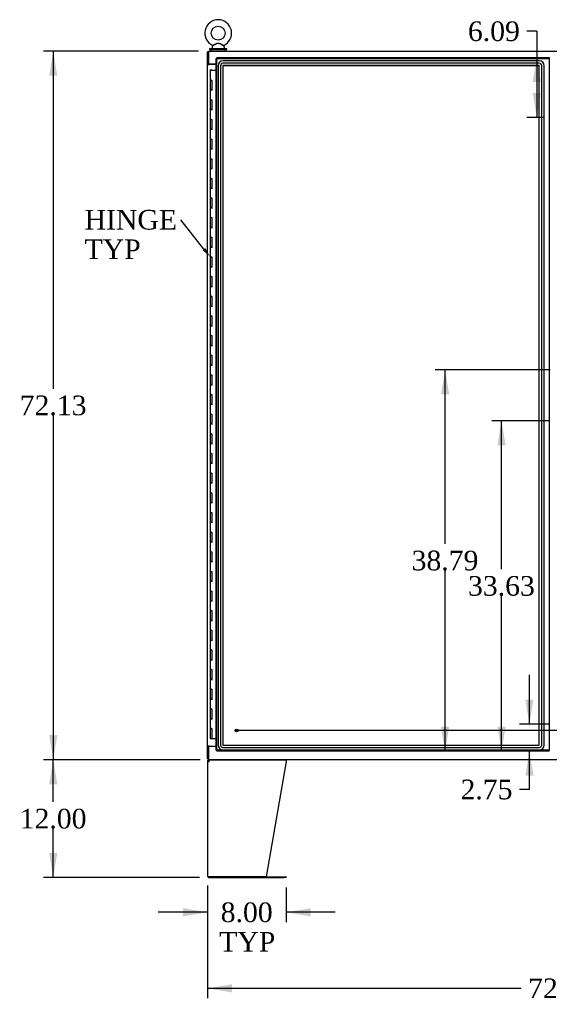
# Model space of a CAD drawing. Header units: inches. Extents: x 2 to 538, y -2 to 358.
# Tile 16 of 43: x 119 to 173, y 123 to 223. Entities that reach past the tile are written whole.
import ezdxf
from ezdxf import colors
from ezdxf.entities.mleader import LeaderData, LeaderLine
from ezdxf.enums import TextEntityAlignment as Align
from ezdxf.lldxf.tags import DXFTag
from ezdxf.math import Vec2, Vec3

# ---------------------------------------------------------------- set-up
doc = ezdxf.new("R2010")
doc.units = ezdxf.units.IN
doc.header["$MEASUREMENT"] = 0
for name, color, linetype in [('COM40565', 7, 'Continuous'), ('COM52168-7', 7, 'Continuous'), ('COM54746-68', 7, 'Continuous'), ('COM54928-3', 7, 'Continuous'), ('COM70108-3', 7, 'Continuous'), ('COM70219', 7, 'Continuous'), ('COM71156-3', 7, 'Continuous'), ('COM71159-5', 7, 'Continuous'), ('Default', 7, 'Continuous'), ('SCS00680', 7, 'Continuous'), ('STD21878', 7, 'Continuous'), ('WAF25362', 7, 'Continuous'), ('WAM254785', 7, 'Continuous')]:
    doc.layers.add(name, color=color, linetype=linetype)
doc.styles.add('SEACAD_Times_New_Roman', font='times.ttf')
tags = doc.linetypes.add('CENTER2', pattern=[1.125, 0.75, -0.125, 0.125, -0.125]).pattern_tags.tags
tags[10:11] = [DXFTag(74, 4), DXFTag(75, 0), DXFTag(340, '0'), DXFTag(46, 0.0), DXFTag(50, 0.0), DXFTag(44, 0.0), DXFTag(45, 0.0)]
tags[8:9] = [DXFTag(74, 4), DXFTag(75, 0), DXFTag(340, '0'), DXFTag(46, 0.0), DXFTag(50, 0.0), DXFTag(44, 0.0), DXFTag(45, 0.0)]
tags[6:7] = [DXFTag(74, 4), DXFTag(75, 0), DXFTag(340, '0'), DXFTag(46, 0.0), DXFTag(50, 0.0), DXFTag(44, 0.0), DXFTag(45, 0.0)]
tags[4:5] = [DXFTag(74, 4), DXFTag(75, 0), DXFTag(340, '0'), DXFTag(46, 0.0), DXFTag(50, 0.0), DXFTag(44, 0.0), DXFTag(45, 0.0)]
tags = doc.linetypes.add('HIDDEN2', pattern=[0.1875, 0.125, -0.0625]).pattern_tags.tags
tags[6:7] = [DXFTag(74, 4), DXFTag(75, 0), DXFTag(340, '0'), DXFTag(46, 0.0), DXFTag(50, 0.0), DXFTag(44, 0.0), DXFTag(45, 0.0)]
tags[4:5] = [DXFTag(74, 4), DXFTag(75, 0), DXFTag(340, '0'), DXFTag(46, 0.0), DXFTag(50, 0.0), DXFTag(44, 0.0), DXFTag(45, 0.0)]
doc.dimstyles.new('HAMMOND_(STH_-_540x360)', dxfattribs={"dimtxt": 2, "dimasz": 2.5, "dimexe": 1, "dimexo": 1, "dimgap": 0.5, "dimtad": 0, "dimtih": 1, "dimtoh": 1, "dimzin": 0, "dimdsep": 46, "dimtxsty": 'SEACAD_Times_New_Roman', "dimblk1": '_SE_FILLED', "dimblk2": '_SE_FILLED', "dimsah": 1, "dimcen": 1, "dimadec": 0, "dimazin": 0, "dimtfac": 0.8, "dimtofl": 0, "dimtmove": 0, "dimatfit": 3, "dimfxl": 0, "dimtolj": 1, "dimtzin": 0, "dimarcsym": 0})

# ---------------------------------------------------------------- blocks, each defined once
blk = doc.blocks.new('SEANNOT_GROUP4')
at = {"layer": 'Default', "color": 7, "linetype": 'CENTER2'}
blk.add_line((207.06, 151.01), (140.8, 151.01), dxfattribs=at)
blk = doc.blocks.new('DMBLK3687')
at = {"layer": 'Default', "linetype": 'Continuous'}
for points in [[(121.8, 217.66), (122.63, 217.66), (122.21, 220.16)], [(121.8, 150.54), (122.21, 148.04), (122.63, 150.54)]]:
    blk.add_hatch(color=7, dxfattribs=at).paths.add_polyline_path(points)
at = {"layer": 'Default', "color": 7, "linetype": 'Continuous'}
for p, q in [((136.99, 220.16), (121.21, 220.16)), ((122.21, 220.16), (122.21, 185.8)), ((122.21, 183.1), (122.21, 148.04)), ((136.99, 148.04), (121.21, 148.04))]:
    blk.add_line(p, q, dxfattribs=at)
at = {"layer": 'Default', "color": 7, "linetype": 'Continuous', "style": 'SEACAD_Times_New_Roman'}
blk.add_text('72.13', height=2, dxfattribs=at).set_placement((118.8, 185.1), align=Align.TOP_LEFT)
blk = doc.blocks.new('_SE_FILLED')
at = {"color": 0}
blk.add_line((0, 0), (-1, 0), dxfattribs=at)
blk.add_solid([(0, 0), (-1, -0.1665), (-1, 0.1665), (0, 0)], dxfattribs=at)
blk = doc.blocks.new('DMBLK3704')
at = {"layer": 'Default', "linetype": 'Continuous'}
for points in [[(121.8, 145.54), (122.63, 145.54), (122.21, 148.04)], [(121.8, 138.54), (122.21, 136.04), (122.63, 138.54)]]:
    blk.add_hatch(color=7, dxfattribs=at).paths.add_polyline_path(points)
at = {"layer": 'Default', "color": 7, "linetype": 'Continuous'}
for p, q in [((137.16, 148.04), (121.21, 148.04)), ((122.21, 143.74), (122.21, 148.04)), ((122.21, 136.04), (122.21, 141.04)), ((137.09, 136.04), (121.21, 136.04))]:
    blk.add_line(p, q, dxfattribs=at)
at = {"layer": 'Default', "color": 7, "linetype": 'Continuous', "style": 'SEACAD_Times_New_Roman'}
blk.add_text('12.00', height=2, dxfattribs=at).set_placement((118.8, 143.04), align=Align.TOP_LEFT)
blk = doc.blocks.new('DMBLK3705')
at = {"layer": 'Default', "linetype": 'Continuous'}
for points in [[(135.4, 132.09), (137.9, 132.51), (135.4, 132.93)], [(148.4, 132.09), (148.4, 132.93), (145.9, 132.51)]]:
    blk.add_hatch(color=7, dxfattribs=at).paths.add_polyline_path(points)
at = {"layer": 'Default', "color": 7, "linetype": 'Continuous'}
for p, q in [((137.9, 135.23), (137.9, 131.51)), ((145.9, 135.04), (145.9, 131.51)), ((137.9, 132.51), (132.9, 132.51)), ((150.9, 132.51), (145.9, 132.51))]:
    blk.add_line(p, q, dxfattribs=at)
at = {"layer": 'Default', "color": 7, "linetype": 'Continuous', "style": 'SEACAD_Times_New_Roman'}
for s, p in [('8.00', (139.25, 133.51)), ('TYP', (139.1, 130.51))]:
    blk.add_text(s, height=2, dxfattribs=at).set_placement(p, align=Align.TOP_LEFT)
blk = doc.blocks.new('DMBLK3707')
at = {"layer": 'Default', "linetype": 'Continuous'}
for points in [[(170.24, 154.16), (170.66, 151.66), (171.07, 154.16)], [(170.24, 146.41), (171.07, 146.41), (170.66, 148.91)]]:
    blk.add_hatch(color=7, dxfattribs=at).paths.add_polyline_path(points)
at = {"layer": 'Default', "color": 7, "linetype": 'Continuous'}
for p, q in [((170.66, 151.66), (170.66, 156.66)), ((172.75, 151.66), (169.66, 151.66)), ((170.66, 145.01), (170.66, 148.91)), ((170.66, 145.01), (169.66, 145.01))]:
    blk.add_line(p, q, dxfattribs=at)
at = {"layer": 'Default', "color": 7, "linetype": 'Continuous', "style": 'SEACAD_Times_New_Roman'}
blk.add_text('2.75', height=2, dxfattribs=at).set_placement((163.65, 146.01), align=Align.TOP_LEFT)
blk = doc.blocks.new('DMBLK3708')
at = {"layer": 'Default', "linetype": 'Continuous'}
for points in [[(167.41, 180.04), (168.24, 180.04), (167.82, 182.54)], [(167.41, 151.41), (167.82, 148.91), (168.24, 151.41)]]:
    blk.add_hatch(color=7, dxfattribs=at).paths.add_polyline_path(points)
at = {"layer": 'Default', "color": 7, "linetype": 'Continuous'}
for p, q in [((172.75, 182.54), (166.82, 182.54)), ((167.82, 167.43), (167.82, 182.54)), ((167.82, 148.91), (167.82, 164.73))]:
    blk.add_line(p, q, dxfattribs=at)
at = {"layer": 'Default', "color": 7, "linetype": 'Continuous', "style": 'SEACAD_Times_New_Roman'}
blk.add_text('33.63', height=2, dxfattribs=at).set_placement((164.41, 166.73), align=Align.TOP_LEFT)
blk = doc.blocks.new('DMBLK3709')
at = {"layer": 'Default', "linetype": 'Continuous'}
for points in [[(161.66, 185.21), (162.5, 185.21), (162.08, 187.71)], [(161.66, 151.41), (162.08, 148.91), (162.5, 151.41)]]:
    blk.add_hatch(color=7, dxfattribs=at).paths.add_polyline_path(points)
at = {"layer": 'Default', "color": 7, "linetype": 'Continuous'}
for p, q in [((172.77, 187.71), (161.08, 187.71)), ((162.08, 170.01), (162.08, 187.71)), ((162.08, 148.91), (162.08, 167.31))]:
    blk.add_line(p, q, dxfattribs=at)
at = {"layer": 'Default', "color": 7, "linetype": 'Continuous', "style": 'SEACAD_Times_New_Roman'}
blk.add_text('38.79', height=2, dxfattribs=at).set_placement((158.67, 169.31), align=Align.TOP_LEFT)
blk = doc.blocks.new('DMBLK3713')
at = {"layer": 'Default', "linetype": 'Continuous'}
for points in [[(170.99, 217), (171.82, 217), (171.41, 219.5)], [(170.99, 215.91), (171.41, 213.41), (171.82, 215.91)]]:
    blk.add_hatch(color=7, dxfattribs=at).paths.add_polyline_path(points)
at = {"layer": 'Default', "color": 7, "linetype": 'Continuous'}
for p, q in [((171.41, 222.18), (170.41, 222.18)), ((171.41, 222.18), (171.41, 213.41)), ((172.06, 213.41), (170.41, 213.41))]:
    blk.add_line(p, q, dxfattribs=at)
at = {"layer": 'Default', "color": 7, "linetype": 'Continuous', "style": 'SEACAD_Times_New_Roman'}
blk.add_text('6.09', height=2, dxfattribs=at).set_placement((164.4, 223.18), align=Align.TOP_LEFT)
blk = doc.blocks.new('DMBLK3722')
at = {"layer": 'Default', "linetype": 'Continuous'}
for points in [[(140.4, 124.35), (140.4, 125.19), (137.9, 124.77)], [(207.46, 124.35), (209.96, 124.77), (207.46, 125.19)]]:
    blk.add_hatch(color=7, dxfattribs=at).paths.add_polyline_path(points)
at = {"layer": 'Default', "color": 7, "linetype": 'Continuous'}
for p, q in [((137.9, 135.23), (137.9, 123.77)), ((209.96, 135.23), (209.96, 123.77)), ((137.9, 124.77), (169.82, 124.77)), ((178.04, 124.77), (209.96, 124.77))]:
    blk.add_line(p, q, dxfattribs=at)
at = {"layer": 'Default', "color": 7, "linetype": 'Continuous', "style": 'SEACAD_Times_New_Roman'}
blk.add_text('72.06', height=2, dxfattribs=at).set_placement((170.52, 125.77), align=Align.TOP_LEFT)

msp = doc.modelspace()

# ---------------------------------------------------------------- linework, layer by layer
at = {"layer": 'COM40565', "color": 7, "linetype": 'Continuous'}
msp.add_line((138.12, 218.819), (138.12, 218.789), dxfattribs=at)
at = {"layer": 'COM52168-7', "color": 7, "linetype": 'Continuous'}
for p, q in [((138.87, 219.501), (172.68, 219.501)), ((138.87, 219.501), (138.87, 219.445)), ((172.68, 219.501), (172.68, 219.445)), ((138.775, 149.009), (138.775, 219.406)), ((138.775, 219.406), (138.831, 219.406)), ((138.87, 219.406), (138.831, 219.406)), ((138.87, 219.406), (138.87, 219.445)), ((138.918, 219.359), (138.87, 219.406)), ((138.917, 219.358), (138.918, 219.358)), ((138.918, 219.358), (138.918, 219.359)), ((138.918, 219.358), (138.918, 219.358)), ((138.918, 219.358), (138.918, 219.358)), ((172.632, 219.358), (172.68, 219.406)), ((172.632, 219.359), (172.632, 219.358)), ((172.632, 219.358), (172.632, 219.358)), ((172.632, 219.358), (172.632, 219.358)), ((172.632, 219.358), (172.632, 219.358)), ((172.68, 219.406), (172.68, 219.445)), ((138.775, 149.009), (138.831, 149.009)), ((138.87, 149.009), (138.831, 149.009)), ((138.907, 149.046), (138.87, 149.009)), ((138.87, 149.009), (138.87, 148.97)), ((138.87, 148.914), (138.87, 148.97)), ((172.68, 148.914), (138.87, 148.914)), ((138.917, 149.057), (138.917, 149.057)), ((138.918, 149.057), (138.917, 149.057)), ((138.918, 149.057), (138.918, 149.057)), ((138.918, 149.057), (138.918, 149.057)), ((138.918, 149.057), (138.918, 149.057)), ((172.632, 149.057), (172.632, 149.057)), ((172.632, 149.057), (172.632, 149.057)), ((172.632, 149.057), (172.632, 149.057)), ((172.632, 149.057), (172.68, 149.009)), ((172.632, 149.057), (172.632, 149.057)), ((172.68, 149.009), (172.68, 148.97)), ((172.68, 148.914), (172.68, 148.97))]:
    msp.add_line(p, q, dxfattribs=at)
at = {"layer": 'COM52168-7', "color": 7, "linetype": 'HIDDEN2'}
for p, q in [((138.87, 219.406), (172.68, 219.406)), ((138.87, 149.009), (138.87, 219.406)), ((172.68, 219.406), (172.68, 149.009)), ((172.68, 149.009), (138.87, 149.009)), ((138.917, 149.057), (138.913, 149.053))]:
    msp.add_line(p, q, dxfattribs=at)
at = {"layer": 'COM52168-7', "color": 7, "linetype": 'Continuous'}
for centre, start, end in [((139.399, 220.336), 238.56128, 243.76327), ((137.94, 218.877), 26.23673, 31.43872), ((173.61, 218.877), 148.56128, 153.76327), ((172.15, 220.336), 296.23673, 301.43872), ((139.399, 148.079), 116.23673, 121.43872), ((137.94, 149.539), 328.56128, 333.76327), ((172.15, 148.079), 58.56128, 63.76327), ((173.61, 149.539), 206.23673, 211.43872)]:
    msp.add_arc(centre, 1.09, start, end, dxfattribs=at)
at = {"layer": 'COM54746-68', "color": 7, "linetype": 'Continuous'}
for p, q in [((138.29, 218.208), (138.173, 218.208)), ((138.173, 218.208), (138.173, 217.208)), ((138.227, 218.217), (138.227, 218.243)), ((138.227, 218.243), (138.277, 218.243)), ((138.277, 218.217), (138.227, 218.217)), ((138.24, 218.217), (138.24, 218.208)), ((138.277, 218.243), (138.302, 218.243)), ((138.277, 218.217), (138.302, 218.217)), ((138.29, 218.208), (138.775, 218.208)), ((138.302, 218.243), (138.352, 218.243)), ((138.352, 218.217), (138.302, 218.217)), ((138.34, 218.208), (138.34, 218.217)), ((138.352, 218.243), (138.352, 218.217)), ((138.29, 217.208), (138.173, 217.208)), ((138.173, 217.208), (138.29, 217.208)), ((138.173, 217.208), (138.173, 216.208)), ((138.29, 217.208), (138.357, 217.208)), ((138.357, 217.208), (138.357, 216.209)), ((138.29, 216.209), (138.173, 216.209)), ((138.173, 216.209), (138.173, 215.208)), ((138.173, 216.208), (138.407, 216.208)), ((138.29, 216.209), (138.357, 216.209)), ((138.29, 215.208), (138.173, 215.208)), ((138.173, 215.208), (138.29, 215.208)), ((138.173, 215.208), (138.173, 214.208)), ((138.29, 215.208), (138.357, 215.208)), ((138.357, 215.208), (138.357, 214.209)), ((138.29, 214.209), (138.173, 214.209)), ((138.173, 214.209), (138.173, 213.208)), ((138.173, 214.208), (138.407, 214.208)), ((138.29, 214.209), (138.357, 214.209)), ((138.29, 213.208), (138.173, 213.208)), ((138.173, 213.208), (138.29, 213.208)), ((138.173, 213.208), (138.173, 212.208)), ((138.29, 213.208), (138.357, 213.208)), ((138.357, 213.208), (138.357, 212.209)), ((138.29, 212.209), (138.173, 212.209)), ((138.173, 212.209), (138.173, 211.208)), ((138.173, 212.208), (138.407, 212.208)), ((138.29, 212.209), (138.357, 212.209)), ((138.29, 211.208), (138.173, 211.208)), ((138.173, 211.208), (138.29, 211.208)), ((138.173, 211.208), (138.173, 210.208)), ((138.29, 211.208), (138.357, 211.208)), ((138.357, 211.208), (138.357, 210.209)), ((138.29, 210.209), (138.173, 210.209)), ((138.173, 210.209), (138.173, 209.208)), ((138.173, 210.208), (138.407, 210.208)), ((138.29, 210.209), (138.357, 210.209)), ((138.29, 209.208), (138.173, 209.208)), ((138.173, 209.208), (138.29, 209.208)), ((138.173, 209.208), (138.173, 208.208)), ((138.29, 209.208), (138.357, 209.208)), ((138.357, 209.208), (138.357, 208.209)), ((138.29, 208.209), (138.173, 208.209)), ((138.173, 208.209), (138.173, 207.208)), ((138.173, 208.208), (138.407, 208.208)), ((138.29, 208.209), (138.357, 208.209)), ((138.29, 207.208), (138.173, 207.208)), ((138.173, 207.208), (138.29, 207.208)), ((138.173, 207.208), (138.173, 206.208)), ((138.29, 207.208), (138.357, 207.208)), ((138.357, 207.208), (138.357, 206.209)), ((138.29, 206.209), (138.173, 206.209)), ((138.173, 206.209), (138.173, 205.208)), ((138.173, 206.208), (138.407, 206.208)), ((138.29, 206.209), (138.357, 206.209)), ((138.29, 205.208), (138.173, 205.208)), ((138.173, 205.208), (138.29, 205.208)), ((138.173, 205.208), (138.173, 204.208)), ((138.29, 205.208), (138.357, 205.208)), ((138.357, 205.208), (138.357, 204.209)), ((138.29, 204.209), (138.173, 204.209)), ((138.173, 204.209), (138.173, 203.208)), ((138.173, 204.208), (138.407, 204.208)), ((138.29, 204.209), (138.357, 204.209)), ((138.29, 203.208), (138.173, 203.208)), ((138.173, 203.208), (138.29, 203.208)), ((138.173, 203.208), (138.173, 202.208)), ((138.29, 203.208), (138.357, 203.208)), ((138.357, 203.208), (138.357, 202.209)), ((138.29, 202.209), (138.173, 202.209)), ((138.173, 202.209), (138.173, 201.208)), ((138.173, 202.208), (138.407, 202.208)), ((138.29, 202.209), (138.357, 202.209)), ((138.29, 201.208), (138.173, 201.208)), ((138.173, 201.208), (138.29, 201.208)), ((138.173, 201.208), (138.173, 200.208)), ((138.29, 201.208), (138.357, 201.208)), ((138.357, 201.208), (138.357, 200.209)), ((138.29, 200.209), (138.173, 200.209)), ((138.173, 200.209), (138.173, 199.208)), ((138.173, 200.208), (138.407, 200.208)), ((138.29, 200.209), (138.357, 200.209)), ((138.29, 199.208), (138.173, 199.208)), ((138.173, 199.208), (138.29, 199.208)), ((138.173, 199.208), (138.173, 198.208)), ((138.29, 199.208), (138.357, 199.208)), ((138.357, 199.208), (138.357, 198.209)), ((138.29, 198.209), (138.173, 198.209)), ((138.173, 198.209), (138.173, 197.208)), ((138.173, 198.208), (138.407, 198.208)), ((138.29, 198.209), (138.357, 198.209)), ((138.29, 197.208), (138.173, 197.208)), ((138.173, 197.208), (138.29, 197.208)), ((138.173, 197.208), (138.173, 196.208)), ((138.29, 197.208), (138.357, 197.208)), ((138.357, 197.208), (138.357, 196.209)), ((138.29, 196.209), (138.173, 196.209)), ((138.173, 196.209), (138.173, 195.208)), ((138.173, 196.208), (138.407, 196.208)), ((138.29, 196.209), (138.357, 196.209)), ((138.29, 195.208), (138.173, 195.208)), ((138.173, 195.208), (138.29, 195.208)), ((138.173, 195.208), (138.173, 194.208)), ((138.29, 195.208), (138.357, 195.208)), ((138.357, 195.208), (138.357, 194.209)), ((138.29, 194.209), (138.173, 194.209)), ((138.173, 194.209), (138.173, 193.208)), ((138.173, 194.208), (138.407, 194.208)), ((138.29, 194.209), (138.357, 194.209)), ((138.29, 193.208), (138.173, 193.208)), ((138.173, 193.208), (138.29, 193.208)), ((138.173, 193.208), (138.173, 192.208)), ((138.29, 193.208), (138.357, 193.208)), ((138.357, 193.208), (138.357, 192.209)), ((138.29, 192.209), (138.173, 192.209)), ((138.173, 192.209), (138.173, 191.208)), ((138.173, 192.208), (138.407, 192.208)), ((138.29, 192.209), (138.357, 192.209)), ((138.29, 191.208), (138.173, 191.208)), ((138.173, 191.208), (138.29, 191.208)), ((138.173, 191.208), (138.173, 190.208)), ((138.29, 191.208), (138.357, 191.208)), ((138.357, 191.208), (138.357, 190.209)), ((138.29, 190.209), (138.173, 190.209)), ((138.173, 190.209), (138.173, 189.208)), ((138.173, 190.208), (138.407, 190.208)), ((138.29, 190.209), (138.357, 190.209)), ((138.29, 189.208), (138.173, 189.208)), ((138.173, 189.208), (138.29, 189.208)), ((138.173, 189.208), (138.173, 188.208)), ((138.29, 189.208), (138.357, 189.208)), ((138.357, 189.208), (138.357, 188.209)), ((138.29, 188.209), (138.173, 188.209)), ((138.173, 188.209), (138.173, 187.208)), ((138.173, 188.208), (138.407, 188.208)), ((138.29, 188.209), (138.357, 188.209)), ((138.29, 187.208), (138.173, 187.208)), ((138.173, 187.208), (138.29, 187.208)), ((138.173, 187.208), (138.173, 186.208)), ((138.29, 187.208), (138.357, 187.208)), ((138.357, 187.208), (138.357, 186.209)), ((138.29, 186.209), (138.173, 186.209)), ((138.173, 186.209), (138.173, 185.208)), ((138.173, 186.208), (138.407, 186.208)), ((138.29, 186.209), (138.357, 186.209)), ((138.29, 185.208), (138.173, 185.208)), ((138.173, 185.208), (138.29, 185.208)), ((138.173, 185.208), (138.173, 184.208)), ((138.29, 185.208), (138.357, 185.208)), ((138.357, 185.208), (138.357, 184.209)), ((138.29, 184.209), (138.173, 184.209)), ((138.173, 184.209), (138.173, 183.208)), ((138.173, 184.208), (138.407, 184.208)), ((138.29, 184.209), (138.357, 184.209)), ((138.29, 183.208), (138.173, 183.208)), ((138.173, 183.208), (138.29, 183.208)), ((138.173, 183.208), (138.173, 182.208)), ((138.29, 183.208), (138.357, 183.208)), ((138.357, 183.208), (138.357, 182.209)), ((138.29, 182.209), (138.173, 182.209)), ((138.173, 182.209), (138.173, 181.208)), ((138.173, 182.208), (138.407, 182.208)), ((138.29, 182.209), (138.357, 182.209)), ((138.29, 181.208), (138.173, 181.208)), ((138.173, 181.208), (138.29, 181.208)), ((138.173, 181.208), (138.173, 180.208)), ((138.29, 181.208), (138.357, 181.208)), ((138.357, 181.208), (138.357, 180.209)), ((138.29, 180.209), (138.173, 180.209)), ((138.173, 180.209), (138.173, 179.208)), ((138.173, 180.208), (138.407, 180.208)), ((138.29, 180.209), (138.357, 180.209)), ((138.29, 179.208), (138.173, 179.208)), ((138.173, 179.208), (138.29, 179.208)), ((138.173, 179.208), (138.173, 178.208)), ((138.29, 179.208), (138.357, 179.208)), ((138.357, 179.208), (138.357, 178.209)), ((138.29, 178.209), (138.173, 178.209)), ((138.173, 178.209), (138.173, 177.208)), ((138.173, 178.208), (138.407, 178.208)), ((138.29, 178.209), (138.357, 178.209)), ((138.29, 177.208), (138.173, 177.208)), ((138.173, 177.208), (138.29, 177.208)), ((138.173, 177.208), (138.173, 176.208)), ((138.29, 177.208), (138.357, 177.208)), ((138.357, 177.208), (138.357, 176.209)), ((138.29, 176.209), (138.173, 176.209)), ((138.173, 176.209), (138.173, 175.208)), ((138.173, 176.208), (138.407, 176.208)), ((138.29, 176.209), (138.357, 176.209)), ((138.29, 175.208), (138.173, 175.208)), ((138.173, 175.208), (138.29, 175.208)), ((138.173, 175.208), (138.173, 174.208)), ((138.29, 175.208), (138.357, 175.208)), ((138.357, 175.208), (138.357, 174.209)), ((138.29, 174.209), (138.173, 174.209)), ((138.173, 174.209), (138.173, 173.208)), ((138.173, 174.208), (138.407, 174.208)), ((138.29, 174.209), (138.357, 174.209)), ((138.29, 173.208), (138.173, 173.208)), ((138.173, 173.208), (138.29, 173.208)), ((138.173, 173.208), (138.173, 172.208)), ((138.29, 173.208), (138.357, 173.208)), ((138.357, 173.208), (138.357, 172.209)), ((138.29, 172.209), (138.173, 172.209)), ((138.173, 172.209), (138.173, 171.208)), ((138.173, 172.208), (138.407, 172.208)), ((138.29, 172.209), (138.357, 172.209)), ((138.29, 171.208), (138.173, 171.208)), ((138.173, 171.208), (138.29, 171.208)), ((138.173, 171.208), (138.173, 170.208)), ((138.29, 171.208), (138.357, 171.208)), ((138.357, 171.208), (138.357, 170.209)), ((138.29, 170.209), (138.173, 170.209)), ((138.173, 170.209), (138.173, 169.208)), ((138.173, 170.208), (138.407, 170.208)), ((138.29, 170.209), (138.357, 170.209)), ((138.29, 169.208), (138.173, 169.208)), ((138.173, 169.208), (138.29, 169.208)), ((138.173, 169.208), (138.173, 168.208)), ((138.29, 169.208), (138.357, 169.208)), ((138.357, 169.208), (138.357, 168.209)), ((138.29, 168.209), (138.173, 168.209)), ((138.173, 168.209), (138.173, 167.208)), ((138.173, 168.208), (138.407, 168.208)), ((138.29, 168.209), (138.357, 168.209)), ((138.29, 167.208), (138.173, 167.208)), ((138.173, 167.208), (138.29, 167.208)), ((138.173, 167.208), (138.173, 166.208)), ((138.29, 167.208), (138.357, 167.208)), ((138.357, 167.208), (138.357, 166.209)), ((138.29, 166.209), (138.173, 166.209)), ((138.173, 166.209), (138.173, 165.208)), ((138.173, 166.208), (138.407, 166.208)), ((138.29, 166.209), (138.357, 166.209)), ((138.29, 165.208), (138.173, 165.208)), ((138.173, 165.208), (138.29, 165.208)), ((138.173, 165.208), (138.173, 164.208)), ((138.29, 165.208), (138.357, 165.208)), ((138.357, 165.208), (138.357, 164.209)), ((138.29, 164.209), (138.173, 164.209)), ((138.173, 164.209), (138.173, 163.208)), ((138.173, 164.208), (138.407, 164.208)), ((138.29, 164.209), (138.357, 164.209)), ((138.29, 163.208), (138.173, 163.208)), ((138.173, 163.208), (138.29, 163.208)), ((138.173, 163.208), (138.173, 162.208)), ((138.29, 163.208), (138.357, 163.208)), ((138.357, 163.208), (138.357, 162.209)), ((138.29, 162.209), (138.173, 162.209)), ((138.173, 162.209), (138.173, 161.208)), ((138.173, 162.208), (138.407, 162.208)), ((138.29, 162.209), (138.357, 162.209)), ((138.29, 161.208), (138.173, 161.208)), ((138.173, 161.208), (138.29, 161.208)), ((138.173, 161.208), (138.173, 160.208)), ((138.29, 161.208), (138.357, 161.208)), ((138.357, 161.208), (138.357, 160.209)), ((138.29, 160.209), (138.173, 160.209)), ((138.173, 160.209), (138.173, 159.208)), ((138.173, 160.208), (138.407, 160.208)), ((138.29, 160.209), (138.357, 160.209)), ((138.29, 159.208), (138.173, 159.208)), ((138.173, 159.208), (138.29, 159.208)), ((138.173, 159.208), (138.173, 158.208)), ((138.29, 159.208), (138.357, 159.208)), ((138.357, 159.208), (138.357, 158.209)), ((138.29, 158.209), (138.173, 158.209)), ((138.173, 158.209), (138.173, 157.208)), ((138.173, 158.208), (138.407, 158.208)), ((138.29, 158.209), (138.357, 158.209)), ((138.29, 157.208), (138.173, 157.208)), ((138.173, 157.208), (138.29, 157.208)), ((138.173, 157.208), (138.173, 156.208)), ((138.29, 157.208), (138.357, 157.208)), ((138.357, 157.208), (138.357, 156.209)), ((138.29, 156.209), (138.173, 156.209)), ((138.173, 156.209), (138.173, 155.208)), ((138.173, 156.208), (138.407, 156.208)), ((138.29, 156.209), (138.357, 156.209)), ((138.29, 155.208), (138.173, 155.208)), ((138.173, 155.208), (138.29, 155.208)), ((138.173, 155.208), (138.173, 154.208)), ((138.29, 155.208), (138.357, 155.208)), ((138.357, 155.208), (138.357, 154.209)), ((138.29, 154.209), (138.173, 154.209)), ((138.173, 154.209), (138.173, 153.208)), ((138.173, 154.208), (138.407, 154.208)), ((138.29, 154.209), (138.357, 154.209)), ((138.29, 153.208), (138.173, 153.208)), ((138.173, 153.208), (138.29, 153.208)), ((138.173, 153.208), (138.173, 152.208)), ((138.29, 153.208), (138.357, 153.208)), ((138.357, 153.208), (138.357, 152.209)), ((138.29, 152.209), (138.173, 152.209)), ((138.173, 152.209), (138.173, 151.208)), ((138.173, 152.208), (138.407, 152.208)), ((138.29, 152.209), (138.357, 152.209)), ((138.173, 151.208), (138.29, 151.208)), ((138.173, 151.208), (138.357, 151.208)), ((138.173, 151.208), (138.173, 150.208)), ((138.24, 151.208), (138.24, 151.208)), ((138.357, 151.208), (138.29, 151.208)), ((138.34, 151.208), (138.34, 151.208)), ((138.357, 151.208), (138.357, 150.208)), ((138.173, 150.208), (138.357, 150.208)), ((138.357, 150.208), (138.775, 150.208))]:
    msp.add_line(p, q, dxfattribs=at)
at = {"layer": 'COM54928-3', "color": 7, "linetype": 'Continuous'}
for p, q in [((137.9, 147.849), (137.9, 136.229)), ((137.9, 147.849), (138.09, 147.849)), ((138.023, 147.916), (137.955, 147.984)), ((138.09, 147.944), (138.09, 148.039)), ((138.09, 147.849), (138.09, 147.984)), ((138.09, 147.849), (138.09, 147.849)), ((138.164, 148.039), (145.885, 148.039)), ((145.9, 147.849), (143.891, 136.134)), ((145.9, 147.984), (145.9, 147.849)), ((138.09, 136.134), (137.925, 136.134)), ((137.925, 136.134), (138.09, 136.134)), ((143.891, 136.134), (138.09, 136.134)), ((138.09, 136.134), (145.68, 136.134)), ((138.09, 136.039), (145.68, 136.039)), ((145.68, 136.134), (145.9, 136.134)), ((145.9, 136.039), (145.68, 136.039)), ((145.9, 136.134), (145.9, 136.039))]:
    msp.add_line(p, q, dxfattribs=at)
for centre, radius, start, end in [((138.09, 147.849), 0.19, 135, 180), ((138.09, 147.849), 0.19, 90, 135), ((138.09, 147.849), 0.095, 135, 180), ((138.09, 147.849), 0.095, 90, 135), ((138.09, 136.229), 0.19, 180, 210), ((138.09, 136.229), 0.19, 210, 270)]:
    msp.add_arc(centre, radius, start, end, dxfattribs=at)
msp.add_ellipse((138.09, 136.229), major_axis=(0.19, 0), ratio=0.9991712, start_param=3.1415927, end_param=3.6651914, dxfattribs=at)
for points in [[(138.09, 147.984), (138.102, 148.001), (138.115, 148.015), (138.14, 148.034), (138.152, 148.039), (138.164, 148.039)], [(145.885, 148.039), (145.888, 148.039), (145.89, 148.034), (145.895, 148.015), (145.897, 148.001), (145.9, 147.984)]]:
    msp.add_open_spline(points, degree=3, knots=[0, 0, 0, 0, 0.5, 0.5, 1, 1, 1, 1], dxfattribs=at)
at = {"layer": 'COM70108-3', "color": 7, "linetype": 'Continuous'}
for p, q in [((137.995, 220.164), (209.868, 220.164)), ((137.995, 220.164), (137.995, 220.021)), ((137.995, 220.021), (137.995, 218.819)), ((138.775, 218.819), (137.995, 218.819))]:
    msp.add_line(p, q, dxfattribs=at)
at = {"layer": 'COM70219', "color": 7, "linetype": 'HIDDEN2'}
for p, q in [((138.977, 218.675), (138.977, 149.528)), ((138.978, 218.675), (138.978, 149.528)), ((139.227, 218.675), (139.227, 149.528)), ((139.476, 218.675), (139.476, 149.528)), ((171.655, 219.175), (139.477, 219.175)), ((171.655, 219.174), (139.477, 219.174)), ((171.655, 218.925), (139.477, 218.925)), ((171.655, 218.676), (139.477, 218.676)), ((171.655, 218.675), (139.477, 218.675)), ((139.477, 218.675), (139.477, 149.528)), ((171.655, 149.528), (171.655, 218.675)), ((171.656, 149.528), (171.656, 218.675)), ((171.905, 149.528), (171.905, 218.675)), ((172.154, 149.528), (172.154, 218.675)), ((172.155, 149.528), (172.155, 218.675)), ((139.477, 149.528), (171.655, 149.528)), ((139.477, 149.527), (171.655, 149.527)), ((139.477, 149.278), (171.655, 149.278)), ((139.477, 149.029), (171.655, 149.029)), ((139.477, 149.028), (171.655, 149.028))]:
    msp.add_line(p, q, dxfattribs=at)
for centre, radius, start, end in [((139.477, 218.675), 0.5, 90, 180), ((139.477, 218.675), 0.499, 90, 180), ((139.477, 218.675), 0.25, 90, 180), ((139.477, 218.675), 0.001, 90, 180), ((171.655, 218.675), 0.5, 0, 90), ((171.655, 218.675), 0.499, 0, 90), ((171.655, 218.675), 0.25, 0, 90), ((171.655, 218.675), 0.001, 0, 90), ((139.477, 149.528), 0.5, 180, 270), ((139.477, 149.528), 0.499, 180, 270), ((139.477, 149.528), 0.25, 180, 270), ((139.477, 149.528), 0.001, 180, 270), ((171.655, 149.528), 0.5, 270, 0), ((171.655, 149.528), 0.001, 270, 0), ((171.655, 149.528), 0.25, 270, 0), ((171.655, 149.528), 0.499, 270, 0)]:
    msp.add_arc(centre, radius, start, end, dxfattribs=at)
at = {"layer": 'COM71156-3', "color": 7, "linetype": 'Continuous'}
for p, q in [((137.995, 149.384), (137.995, 148.229)), ((138.775, 149.384), (137.995, 149.384)), ((137.995, 148.229), (137.995, 148.039)), ((209.868, 148.039), (137.995, 148.039))]:
    msp.add_line(p, q, dxfattribs=at)
at = {"layer": 'COM71159-5', "color": 7, "linetype": 'Continuous'}
for p, q in [((137.995, 220.069), (137.9, 220.069)), ((137.9, 218.819), (137.9, 220.069)), ((137.9, 218.789), (137.9, 218.819)), ((137.995, 218.819), (137.9, 218.819)), ((137.9, 149.414), (137.9, 218.789)), ((137.9, 218.789), (138.09, 218.789)), ((137.995, 218.789), (137.995, 218.819)), ((138.775, 218.789), (138.09, 218.789)), ((137.9, 149.414), (137.9, 149.384)), ((138.09, 149.414), (137.9, 149.414)), ((137.9, 148.134), (137.9, 149.384)), ((137.995, 149.384), (137.9, 149.384)), ((137.995, 149.414), (137.995, 149.384)), ((138.09, 149.414), (138.775, 149.414)), ((137.995, 148.134), (137.9, 148.134))]:
    msp.add_line(p, q, dxfattribs=at)
at = {"layer": 'SCS00680', "color": 7, "linetype": 'Continuous'}
for p, q in [((138.37, 220.578), (138.37, 220.458)), ((138.449, 220.694), (138.384, 220.616)), ((139.606, 220.616), (139.54, 220.696)), ((139.62, 220.458), (139.62, 220.578)), ((138.683, 218.819), (138.683, 218.789))]:
    msp.add_line(p, q, dxfattribs=at)
msp.add_circle((138.995, 221.987), 0.704, dxfattribs=at)
for centre, radius, start, end in [((138.995, 221.987), 1.367, 294.03107, 246.01887), ((138.43, 220.578), 0.06, 140.32138, 180), ((138.424, 220.712), 0.03, 297.89156, 117.70284), ((139.56, 220.578), 0.06, 0, 39.67862), ((138.43, 220.458), 0.06, 180, 270), ((139.56, 220.458), 0.06, 270, 0)]:
    msp.add_arc(centre, radius, start, end, dxfattribs=at)
for points, knots in [([(138.437, 220.74), (138.437, 220.74), (138.437, 220.74), (138.439, 220.741), (138.465, 220.753), (138.504, 220.773)], [0.933643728, 0.933643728, 0.933643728, 0.933643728, 0.9375, 0.9375, 1, 1, 1, 1]), ([(138.468, 220.704), (138.457, 220.698), (138.45, 220.694), (138.448, 220.693), (138.447, 220.693), (138.448, 220.693)], [0.032022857, 0.032022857, 0.032022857, 0.032022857, 0.0625, 0.0625, 0.068301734, 0.068301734, 0.068301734, 0.068301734]), ([(139.542, 220.693), (139.542, 220.693), (139.524, 220.703), (139.477, 220.728), (139.456, 220.74), (139.412, 220.764), (139.387, 220.778), (139.31, 220.821), (139.255, 220.853), (139.168, 220.896), (139.138, 220.91), (139.077, 220.933), (139.045, 220.942), (138.981, 220.947), (138.948, 220.942), (138.885, 220.925), (138.855, 220.912), (138.767, 220.87), (138.712, 220.839), (138.605, 220.78), (138.555, 220.752), (138.516, 220.73)], [0.5685641, 0.5685641, 0.5685641, 0.5685641, 0.625, 0.625, 0.65625, 0.65625, 0.6875, 0.6875, 0.75, 0.75, 0.78125, 0.78125, 0.8125, 0.8125, 0.84375, 0.84375, 0.875, 0.875, 0.9375, 0.9375, 1, 1, 1, 1]), ([(138.542, 220.792), (138.574, 220.807), (138.61, 220.825), (138.701, 220.87), (138.758, 220.898), (138.847, 220.934), (138.877, 220.944), (138.939, 220.96), (138.972, 220.964), (139.067, 220.961), (139.13, 220.94), (139.247, 220.89), (139.305, 220.862), (139.411, 220.809), (139.46, 220.785), (139.531, 220.75), (139.553, 220.74), (139.553, 220.74)], [0.01890016, 0.01890016, 0.01890016, 0.01890016, 0.0625, 0.0625, 0.125, 0.125, 0.15625, 0.15625, 0.1875, 0.1875, 0.25, 0.25, 0.3125, 0.3125, 0.375, 0.375, 0.43456808, 0.43456808, 0.43456808, 0.43456808])]:
    msp.add_open_spline(points, degree=3, knots=knots, dxfattribs=at)
at = {"layer": 'STD21878', "color": 7, "linetype": 'HIDDEN2'}
for radius in [0.141, 0.125]:
    msp.add_circle((140.87, 151.009), radius, dxfattribs=at)
at = {"layer": 'WAF25362', "color": 7, "linetype": 'Continuous'}
for p, q in [((139.87, 220.398), (138.12, 220.398)), ((138.12, 220.398), (138.12, 220.289)), ((139.87, 220.289), (138.12, 220.289)), ((139.87, 220.289), (139.87, 220.398))]:
    msp.add_line(p, q, dxfattribs=at)
at = {"layer": 'WAM254785', "color": 7, "linetype": 'Continuous'}
for p, q in [((138.245, 220.289), (138.245, 220.164)), ((139.745, 220.164), (139.745, 220.289))]:
    msp.add_line(p, q, dxfattribs=at)

# ---------------------------------------------------------------- block references
at = {"layer": 'Default'}
msp.add_blockref('SEANNOT_GROUP4', (0, 0), dxfattribs=at)

# ---------------------------------------------------------------- dimensions: what is measured, and where the dimension line sits
at = {"layer": 'Default', "color": 7, "linetype": 'Continuous'}
for base, p1, p2, picture, middle in [((171.405, 213.414), (172.68, 219.501), (173.056, 213.414), 'DMBLK3713', (170.405, 222.175)), ((170.655, 151.664), (172.68, 148.914), (173.751, 151.664), 'DMBLK3707', (169.655, 145.008))]:
    dim = msp.add_linear_dim(base=base, p1=p1, p2=p2, angle=90, text='\\A1;<>', dimstyle='HAMMOND_(STH_-_540x360)', override={"dimtmove": 1}, dxfattribs=at)
    dim.commit()
    dim.dimension.update_dxf_attribs({"geometry": picture, "text_midpoint": middle, "dimtype": 160})
for base, p1, p2, angle, picture, middle, dimtype in [((122.211863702, 220.164265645), (137.994710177, 220.164265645), (137.994710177, 148.039265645), 270, 'DMBLK3687', (122.211863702, 184.101765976), 161), ((162.08, 187.708), (172.68, 148.914), (173.775, 187.708), 90, 'DMBLK3709', (162.08, 168.311), 160), ((167.821913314, 182.539265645), (172.679631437, 148.914265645), (173.751460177, 182.539265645), 90, 'DMBLK3708', (167.821913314, 165.726765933), 160), ((122.212, 148.039), (145.68, 136.039), (138.164, 148.039), 90, 'DMBLK3704', (122.212, 142.039), 160)]:
    dim = msp.add_linear_dim(base=base, p1=p1, p2=p2, angle=angle, text='\\A1;<>', dimstyle='HAMMOND_(STH_-_540x360)', dxfattribs=at)
    dim.commit()
    dim.dimension.update_dxf_attribs({"geometry": picture, "text_midpoint": middle, "dimtype": dimtype})
for base, p1, p2, text, picture, middle in [((209.963, 124.769), (137.9, 136.229), (209.963, 147.849), '\\A1;<>', 'DMBLK3722', (173.931, 124.769)), ((137.9, 132.51), (145.9, 136.039), (137.9, 136.229), '\\A1;<>\\PTYP', 'DMBLK3705', (141.9, 132.51))]:
    dim = msp.add_linear_dim(base=base, p1=p1, p2=p2, text=text, dimstyle='HAMMOND_(STH_-_540x360)', dxfattribs=at)
    dim.commit()
    dim.dimension.update_dxf_attribs({"geometry": picture, "text_midpoint": middle, "dimtype": 160})

# ---------------------------------------------------------------- leaders
ml = msp.add_multileader_mtext('Standard', dxfattribs=at)
ml.set_content('{\\pxsm0.9;\\fTimes New Roman|b0||i0||c0|p34;\\W1.;HINGE\\PTYP\\P}', color=7)
ml.set_leader_properties()
ml.build(insert=Vec2(0, 0))
ml.multileader.update_dxf_attribs({"dogleg_length": 0, "arrow_head_size": 1.017})
ctx = ml.context
ctx.base_point, ctx.char_height, ctx.arrow_head_size, ctx.landing_gap_size = Vec3(125.313, 202.083), 2, 1.017, 0.7
notes = []
notes.append((ctx, [(0, (1, 1, 0), (135.178, 202.993), (-1, 0), 0, [(0, [(138.173, 199.208)], 0, [])])]))
ctx.mtext.insert = Vec3(125.403, 203.993)
for ctx, leaders in notes:
    for number, flags, end, landing, length, lines in leaders:
        leader = LeaderData()
        leader.index, (leader.has_last_leader_line, leader.has_dogleg_vector, leader.attachment_direction) = number, flags
        leader.last_leader_point, leader.dogleg_vector, leader.dogleg_length = Vec3(end), Vec3(landing), length
        for number, points, colour, breaks in lines:
            line = LeaderLine()
            line.index, line.vertices, line.color, line.breaks = number, Vec3.list(points), colors.encode_raw_color(colour), breaks
            leader.lines.append(line)
        ctx.leaders.append(leader)

doc.saveas('drawing.dxf')
